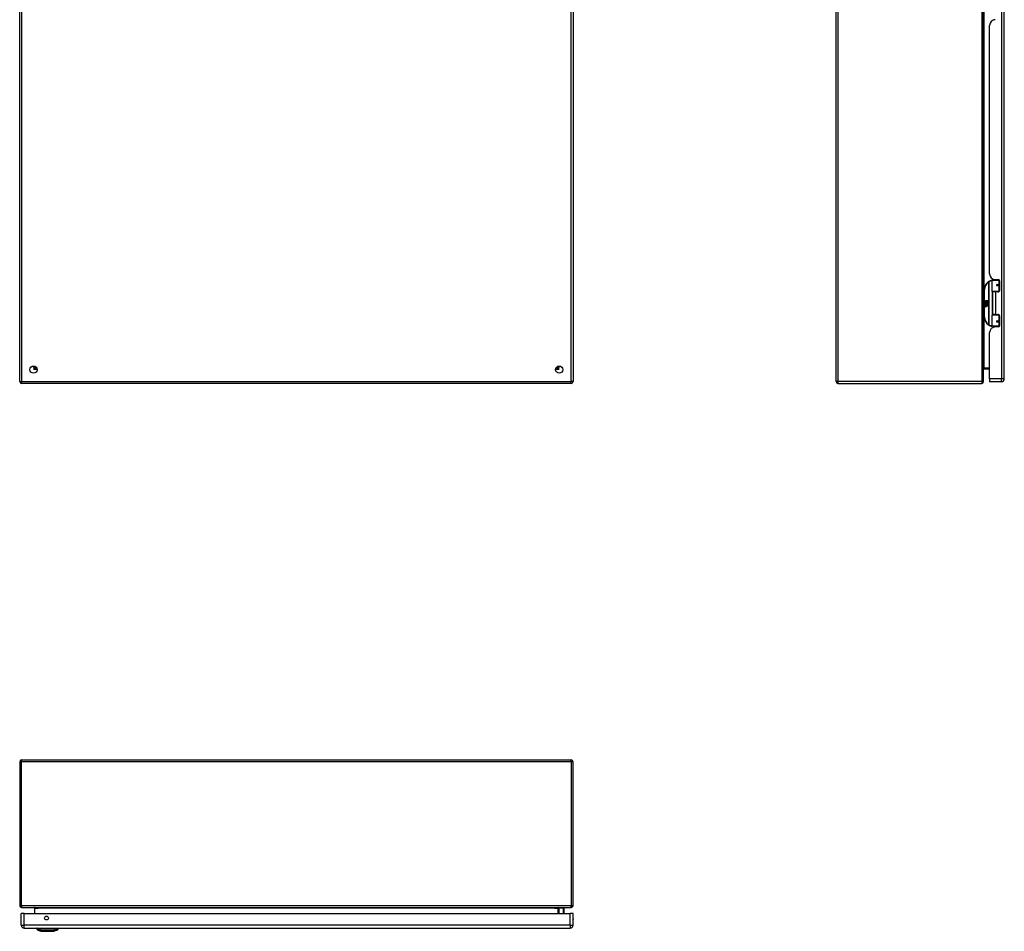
# Model space of a CAD drawing. Header units: inches. Extents: x 17 to 193, y 16 to 116.
# Tile 1 of 10: x 17 to 70, y 16 to 65. Entities that reach past the tile are written whole.
import ezdxf

# ---------------------------------------------------------------- set-up
doc = ezdxf.new("R2010")
doc.units = ezdxf.units.IN
doc.header["$MEASUREMENT"] = 0
doc.layers.add('Visible Edges(ANSI)', color=7, linetype='Continuous', lineweight=25)
doc.layers.add('Visible Tangent Edges(ANSI)', color=7, linetype='Continuous', lineweight=25)

msp = doc.modelspace()

# ---------------------------------------------------------------- linework, layer by layer
at = {"layer": 'Visible Edges(ANSI)'}
for p, q in [((16.987, 45.608), (16.987, 87.41)), ((46.987, 87.41), (46.987, 45.608)), ((61.246, 45.608), (61.246, 87.41)), ((69.246, 45.608), (69.246, 87.41)), ((70.366, 45.768), (70.366, 87.249)), ((69.826, 65.223), (69.826, 65.259)), ((69.566, 51.45), (69.566, 64.916)), ((47.004, 50.503), (47.004, 51.088)), ((69.701, 50.503), (69.701, 51.088)), ((69.721, 51.107), (70.051, 51.107)), ((69.826, 51.143), (69.826, 51.107)), ((69.878, 51.138), (70.044, 51.138)), ((69.952, 51.138), (69.952, 51.107)), ((69.968, 50.862), (69.968, 50.861)), ((69.973, 50.861), (69.968, 50.861)), ((70.06, 50.863), (69.973, 50.863)), ((69.973, 50.82), (70.06, 50.82)), ((69.976, 50.861), (69.976, 50.863)), ((69.976, 50.822), (69.977, 50.82)), ((70.096, 51.107), (70.051, 51.107)), ((70.06, 50.863), (70.103, 50.863)), ((70.103, 50.82), (70.06, 50.82)), ((70.094, 51.109), (70.094, 51.107)), ((70.103, 51.079), (70.103, 50.532)), ((46.989, 50.487), (46.987, 50.487)), ((69.276, 50.607), (69.276, 49.107)), ((70.055, 50.487), (69.717, 50.487)), ((69.889, 50.473), (69.721, 50.473)), ((69.721, 50.473), (69.721, 49.242)), ((69.793, 50.487), (69.793, 50.473)), ((70.044, 50.473), (69.889, 50.473)), ((69.984, 50.487), (69.984, 50.473)), ((70.055, 50.487), (70.082, 50.487)), ((69.316, 49.935), (69.364, 49.91)), ((69.363, 49.891), (69.316, 49.935)), ((69.331, 49.812), (69.359, 49.787)), ((69.331, 49.796), (69.331, 49.812)), ((69.35, 49.782), (69.331, 49.796)), ((69.331, 49.772), (69.35, 49.78)), ((69.331, 49.756), (69.331, 49.772)), ((69.359, 49.77), (69.331, 49.756)), ((69.331, 49.749), (69.385, 49.74)), ((69.331, 49.736), (69.331, 49.749)), ((69.353, 49.732), (69.331, 49.736)), ((69.331, 49.715), (69.365, 49.709)), ((69.331, 49.702), (69.331, 49.715)), ((69.353, 49.698), (69.331, 49.702)), ((69.331, 49.682), (69.365, 49.676)), ((69.331, 49.668), (69.331, 49.682)), ((69.365, 49.662), (69.331, 49.668)), ((69.342, 49.817), (69.333, 49.817)), ((69.348, 49.889), (69.363, 49.891)), ((69.392, 49.858), (69.348, 49.889)), ((69.35, 49.78), (69.35, 49.782)), ((69.354, 49.811), (69.354, 49.847)), ((69.359, 49.787), (69.385, 49.801)), ((69.385, 49.745), (69.359, 49.77)), ((69.363, 49.846), (69.363, 49.822)), ((69.364, 50.007), (69.396, 50.007)), ((69.364, 49.91), (69.364, 50.007)), ((69.367, 49.908), (69.397, 49.893)), ((69.396, 49.908), (69.367, 49.908)), ((69.385, 49.785), (69.367, 49.777)), ((69.367, 49.777), (69.367, 49.775)), ((69.367, 49.775), (69.385, 49.762)), ((69.371, 49.775), (69.388, 49.782)), ((69.469, 49.775), (69.371, 49.775)), ((69.376, 49.729), (69.376, 49.726)), ((69.385, 49.728), (69.376, 49.729)), ((69.378, 49.771), (69.469, 49.771)), ((69.388, 49.763), (69.378, 49.771)), ((69.381, 49.851), (69.392, 49.858)), ((69.382, 49.725), (69.388, 49.725)), ((69.385, 49.801), (69.385, 49.785)), ((69.385, 49.762), (69.385, 49.745)), ((69.385, 49.74), (69.385, 49.728)), ((69.397, 49.893), (69.387, 49.891)), ((69.387, 49.891), (69.415, 49.872)), ((69.388, 49.805), (69.468, 49.805)), ((69.388, 49.782), (69.388, 49.805)), ((69.388, 49.741), (69.388, 49.763)), ((69.469, 49.741), (69.388, 49.741)), ((69.388, 49.737), (69.469, 49.737)), ((69.388, 49.725), (69.388, 49.737)), ((69.419, 49.842), (69.389, 49.821)), ((69.469, 49.707), (69.39, 49.707)), ((69.396, 50.007), (69.396, 49.908)), ((69.401, 50.007), (69.433, 50.007)), ((69.401, 49.908), (69.401, 50.007)), ((69.433, 49.908), (69.401, 49.908)), ((69.415, 49.872), (69.468, 49.908)), ((69.468, 49.805), (69.419, 49.842)), ((69.433, 50.007), (69.433, 49.908)), ((69.437, 49.908), (69.437, 50.007)), ((69.437, 50.007), (69.469, 50.007)), ((69.468, 49.908), (69.437, 49.908)), ((69.469, 49.873), (69.443, 49.856)), ((69.443, 49.856), (69.469, 49.842)), ((69.469, 50.007), (69.469, 49.873)), ((69.469, 49.842), (69.469, 49.775)), ((69.469, 49.771), (69.469, 49.741)), ((69.469, 49.737), (69.469, 49.707)), ((46.987, 49.227), (46.989, 49.227)), ((47.004, 48.627), (47.004, 49.212)), ((69.701, 48.627), (69.701, 49.212)), ((69.717, 49.227), (70.055, 49.227)), ((69.889, 49.242), (69.721, 49.242)), ((69.793, 49.227), (69.793, 49.242)), ((69.889, 49.242), (70.044, 49.242)), ((69.984, 49.227), (69.984, 49.242)), ((70.082, 49.227), (70.055, 49.227)), ((70.103, 49.183), (70.103, 48.635)), ((70.051, 48.607), (69.721, 48.607)), ((69.826, 48.572), (69.826, 48.607)), ((70.044, 48.576), (69.878, 48.576)), ((69.952, 48.576), (69.952, 48.607)), ((69.968, 48.852), (69.968, 48.854)), ((69.968, 48.853), (69.973, 48.853)), ((70.06, 48.895), (69.973, 48.895)), ((69.973, 48.851), (70.06, 48.851)), ((69.976, 48.892), (69.977, 48.895)), ((69.976, 48.853), (69.976, 48.851)), ((70.051, 48.607), (70.096, 48.607)), ((70.06, 48.895), (70.103, 48.895)), ((70.103, 48.851), (70.06, 48.851)), ((70.094, 48.607), (70.094, 48.605)), ((69.566, 45.768), (69.566, 48.264)), ((17.853, 46.415), (17.853, 46.406)), ((17.884, 46.375), (17.893, 46.375)), ((46.08, 46.375), (46.089, 46.375)), ((46.12, 46.415), (46.12, 46.406)), ((69.277, 46.307), (69.566, 46.307)), ((46.888, 45.509), (17.086, 45.509)), ((61.345, 45.509), (69.147, 45.509)), ((69.566, 45.768), (69.566, 45.607)), ((70.205, 45.607), (69.566, 45.607)), ((17.086, 25.105), (46.888, 25.105)), ((16.987, 25.006), (16.987, 17.204)), ((46.987, 17.204), (46.987, 25.006)), ((17.086, 17.105), (46.888, 17.105)), ((17.067, 16.147), (17.067, 16.786)), ((17.228, 16.786), (17.067, 16.786)), ((17.228, 16.786), (46.824, 16.786)), ((17.785, 17.074), (17.785, 16.786)), ((46.188, 16.786), (46.188, 17.074)), ((46.194, 17.03), (46.234, 17.07)), ((46.464, 17.075), (46.248, 17.075)), ((46.483, 16.828), (46.475, 16.786)), ((46.484, 17.056), (46.484, 16.832)), ((46.985, 16.786), (46.824, 16.786)), ((46.985, 16.147), (46.985, 16.786)), ((17.228, 15.986), (46.824, 15.986)), ((17.9, 15.97), (17.968, 15.97)), ((18.079, 15.97), (17.968, 15.97)), ((18.134, 15.816), (17.974, 15.878)), ((18.079, 15.97), (18.903, 15.97)), ((19.007, 15.878), (18.848, 15.816)), ((19.013, 15.97), (18.903, 15.97)), ((19.013, 15.97), (19.081, 15.97))]:
    msp.add_line(p, q, dxfattribs=at)
at = {"layer": 'Visible Edges(ANSI)', "flags": 128}
for points in [[(69.708, 51.103), (69.708, 51.103), (69.708, 51.102), (69.707, 51.102), (69.707, 51.102), (69.707, 51.102), (69.707, 51.102), (69.706, 51.102), (69.706, 51.102), (69.706, 51.102), (69.706, 51.102), (69.705, 51.102), (69.705, 51.102), (69.705, 51.102), (69.705, 51.102), (69.704, 51.102), (69.704, 51.102), (69.704, 51.102), (69.704, 51.102), (69.703, 51.102), (69.703, 51.102), (69.703, 51.102), (69.703, 51.102), (69.702, 51.102), (69.702, 51.102)], [(69.973, 50.82), (69.971, 50.82), (69.968, 50.82), (69.965, 50.821), (69.963, 50.822), (69.961, 50.824), (69.958, 50.826), (69.956, 50.828), (69.955, 50.83), (69.953, 50.833), (69.952, 50.836), (69.952, 50.838), (69.952, 50.841), (69.952, 50.844), (69.952, 50.847), (69.953, 50.85), (69.955, 50.853), (69.956, 50.855), (69.958, 50.857), (69.961, 50.859), (69.963, 50.86), (69.965, 50.862), (69.968, 50.862), (69.971, 50.863), (69.973, 50.863)], [(70.02, 50.473), (70.023, 50.474), (70.025, 50.475), (70.028, 50.476), (70.03, 50.476), (70.033, 50.477), (70.035, 50.478), (70.038, 50.479), (70.041, 50.48), (70.043, 50.48), (70.046, 50.481), (70.048, 50.482), (70.051, 50.482), (70.053, 50.483), (70.056, 50.483), (70.059, 50.484), (70.061, 50.484), (70.064, 50.485), (70.066, 50.485), (70.069, 50.485), (70.071, 50.486), (70.074, 50.486), (70.077, 50.486), (70.079, 50.487), (70.082, 50.487)], [(70.082, 49.228), (70.079, 49.228), (70.077, 49.228), (70.074, 49.228), (70.071, 49.229), (70.069, 49.229), (70.066, 49.229), (70.064, 49.23), (70.061, 49.23), (70.059, 49.231), (70.056, 49.231), (70.053, 49.232), (70.051, 49.232), (70.048, 49.233), (70.046, 49.233), (70.043, 49.234), (70.041, 49.235), (70.038, 49.235), (70.035, 49.236), (70.033, 49.237), (70.03, 49.238), (70.028, 49.239), (70.025, 49.24), (70.023, 49.241), (70.02, 49.242)], [(69.702, 48.613), (69.702, 48.613), (69.703, 48.613), (69.703, 48.613), (69.703, 48.613), (69.703, 48.613), (69.704, 48.612), (69.704, 48.612), (69.704, 48.612), (69.704, 48.612), (69.705, 48.612), (69.705, 48.612), (69.705, 48.612), (69.705, 48.612), (69.706, 48.612), (69.706, 48.612), (69.706, 48.612), (69.706, 48.612), (69.707, 48.612), (69.707, 48.612), (69.707, 48.612), (69.707, 48.612), (69.708, 48.612), (69.708, 48.612), (69.708, 48.612)], [(69.973, 48.851), (69.971, 48.851), (69.968, 48.852), (69.965, 48.853), (69.963, 48.854), (69.961, 48.855), (69.958, 48.857), (69.956, 48.859), (69.955, 48.862), (69.953, 48.864), (69.952, 48.867), (69.952, 48.87), (69.952, 48.873), (69.952, 48.876), (69.952, 48.879), (69.953, 48.882), (69.955, 48.884), (69.956, 48.887), (69.958, 48.889), (69.961, 48.89), (69.963, 48.892), (69.965, 48.893), (69.968, 48.894), (69.971, 48.894), (69.973, 48.895)], [(17.754, 17.105), (17.755, 17.105), (17.757, 17.105), (17.759, 17.105), (17.761, 17.105), (17.762, 17.104), (17.764, 17.104), (17.766, 17.103), (17.767, 17.102), (17.769, 17.101), (17.771, 17.1), (17.772, 17.099), (17.774, 17.098), (17.775, 17.097), (17.777, 17.095), (17.778, 17.094), (17.779, 17.092), (17.78, 17.09), (17.781, 17.088), (17.782, 17.086), (17.783, 17.084), (17.784, 17.082), (17.784, 17.079), (17.785, 17.077), (17.785, 17.074)], [(18.136, 15.815), (18.136, 15.815), (18.138, 15.815), (18.14, 15.815), (18.143, 15.815), (18.146, 15.815), (18.151, 15.815), (18.157, 15.815), (18.163, 15.815), (18.17, 15.815), (18.178, 15.815), (18.186, 15.815), (18.196, 15.815), (18.206, 15.815), (18.216, 15.815), (18.228, 15.815), (18.24, 15.815), (18.252, 15.815), (18.266, 15.815), (18.279, 15.815), (18.294, 15.815), (18.308, 15.815), (18.323, 15.815), (18.339, 15.815), (18.355, 15.815), (18.371, 15.815), (18.388, 15.815), (18.405, 15.815), (18.422, 15.815), (18.439, 15.815), (18.456, 15.815), (18.474, 15.815), (18.491, 15.815), (18.509, 15.815), (18.526, 15.815), (18.543, 15.815), (18.561, 15.815), (18.578, 15.815), (18.594, 15.815), (18.611, 15.815), (18.627, 15.815), (18.643, 15.815), (18.659, 15.815), (18.674, 15.815), (18.689, 15.815), (18.703, 15.815), (18.717, 15.815), (18.73, 15.815), (18.742, 15.815), (18.754, 15.815), (18.766, 15.815), (18.776, 15.815), (18.786, 15.815), (18.796, 15.815), (18.804, 15.815), (18.812, 15.815), (18.819, 15.815), (18.825, 15.815), (18.831, 15.815), (18.835, 15.815), (18.839, 15.815), (18.842, 15.815), (18.844, 15.815), (18.846, 15.815), (18.846, 15.815)]]:
    msp.add_lwpolyline(points, dxfattribs=at)
at = {"layer": 'Visible Edges(ANSI)'}
for centre, radius in [((69.973, 50.841), 0.0197), ((69.973, 48.873), 0.0197), ((17.737, 46.259), 0.195), ((46.237, 46.259), 0.195), ((18.442, 16.536), 0.102)]:
    msp.add_circle(centre, radius, dxfattribs=at)
for centre, radius, start, end in [((69.878, 64.916), 0.312, 90, 180), ((69.878, 51.45), 0.312, 180, 270), ((46.985, 51.088), 0.0197, 0, 84.6753), ((69.776, 50.607), 0.5, 122.2377, 180), ((69.776, 50.607), 0.5, 98.5081, 122.2377), ((69.721, 51.088), 0.0197, 90, 180), ((69.973, 50.841), 0.0217, 279.147, 90), ((70.044, 51.079), 0.0591, 0, 90), ((46.989, 50.503), 0.0157, 270, 0), ((69.717, 50.503), 0.0157, 180, 270), ((70.044, 50.532), 0.0591, 270, 0), ((69.351, 49.841), 0.0197, 86.5646, 171.5605), ((69.391, 49.835), 0.0607, 171.5605, 197.3343), ((69.371, 49.829), 0.0307, 154.6784, 202.5609), ((69.352, 49.838), 0.0096, 73.5261, 154.6784), ((69.35, 49.821), 0.0398, 44.1684, 86.5646), ((69.345, 49.686), 0.0465, 57.5992, 80), ((69.346, 49.652), 0.0465, 58.5584, 80.8257), ((69.366, 49.836), 0.0282, 246.1555, 293.8445), ((69.361, 49.829), 0.0168, 19.3797, 82.9975), ((69.368, 49.83), 0.00955, 241.4547, 321.1652), ((69.367, 49.721), 0.0123, 260, 293.5571), ((69.367, 49.688), 0.0123, 259.9922, 293.5487), ((69.371, 49.69), 0.0288, 259, 288.4748), ((69.363, 49.715), 0.0126, 6.03, 57.5992), ((69.363, 49.681), 0.0126, 6.1027, 57.6083), ((69.37, 49.716), 0.006, 293.5571, 6.03), ((69.37, 49.682), 0.006, 293.5487, 6.1027), ((69.371, 49.724), 0.0288, 273.6169, 286.9928), ((69.362, 49.673), 0.0246, 359.6788, 63.9508), ((69.367, 49.831), 0.0109, 321.1652, 19.3797), ((69.363, 49.706), 0.024, 359.4776, 57.4114), ((69.371, 49.825), 0.0152, 293.8445, 355.0802), ((69.357, 49.828), 0.0299, 350.4085, 44.1684), ((69.377, 49.706), 0.0101, 286.9928, 359.4776), ((69.376, 49.673), 0.0105, 288.4748, 359.6788), ((69.357, 49.828), 0.033, 347.079, 43.1785), ((69.366, 49.708), 0.024, 358.7952, 46.5849), ((46.989, 49.212), 0.0157, 0, 90), ((69.717, 49.212), 0.0157, 90, 180), ((70.044, 49.183), 0.0591, 0, 90), ((46.985, 48.627), 0.0197, 275.3247, 0), ((69.776, 49.107), 0.5, 180, 237.7623), ((69.776, 49.107), 0.5, 237.7623, 261.4919), ((69.878, 48.264), 0.312, 90, 180), ((69.721, 48.627), 0.0197, 180, 270), ((69.973, 48.873), 0.0217, 270, 80.853), ((70.044, 48.635), 0.0591, 270, 0), ((17.884, 46.406), 0.031, 180, 270), ((46.089, 46.406), 0.031, 270, 0), ((46.088, 46.426), 0.031, 290.5635, 332.8669), ((69.277, 46.276), 0.031, 90, 180), ((17.086, 45.608), 0.099, 180, 270), ((46.888, 45.608), 0.099, 270, 0), ((61.345, 45.608), 0.099, 180, 270), ((69.147, 45.608), 0.099, 270, 0), ((70.205, 45.768), 0.161, 270, 0), ((17.086, 25.006), 0.099, 90, 180), ((46.888, 25.006), 0.099, 0, 90), ((17.086, 17.204), 0.099, 180, 270), ((46.219, 17.074), 0.031, 90, 180), ((46.888, 17.204), 0.099, 270, 0), ((46.208, 17.016), 0.0197, 135, 180), ((46.248, 17.056), 0.0197, 90, 135), ((46.464, 17.056), 0.0197, 0, 90), ((46.464, 16.832), 0.0197, 349.0591, 0), ((17.228, 16.147), 0.161, 180, 270), ((46.824, 16.147), 0.161, 270, 0), ((46.817, 16.463), 0.187, 333.6372, 26.3628), ((18.017, 15.988), 0.118, 188.6009, 248.7495), ((17.959, 15.962), 0.0394, 143.1301, 168.463), ((18.136, 15.82), 0.00492, 248.7495, 269.7912), ((18.846, 15.82), 0.00492, 270.2088, 291.2505), ((18.965, 15.988), 0.118, 291.2505, 351.3991), ((19.022, 15.962), 0.0394, 11.537, 36.8699)]:
    msp.add_arc(centre, radius, start, end, dxfattribs=at)
at = {"layer": 'Visible Tangent Edges(ANSI)'}
for p, q in [((17.086, 87.41), (17.086, 45.608)), ((46.888, 45.608), (46.888, 87.41)), ((61.345, 87.41), (61.345, 45.608)), ((69.147, 87.41), (69.147, 45.608)), ((70.205, 87.249), (70.205, 45.768)), ((69.277, 50.639), (69.277, 65.727)), ((47.004, 51.088), (46.987, 51.088)), ((69.509, 51.03), (69.52, 51.013)), ((69.52, 51.013), (69.52, 48.701)), ((69.52, 51.013), (69.524, 51.013)), ((69.524, 48.701), (69.524, 51.013)), ((70.07, 51.088), (69.701, 51.088)), ((69.978, 50.873), (70.07, 50.873)), ((70.07, 50.81), (69.978, 50.81)), ((70.063, 51.135), (70.063, 51.107)), ((70.07, 51.088), (70.102, 51.088)), ((70.07, 51.088), (70.07, 50.873)), ((70.103, 50.873), (70.07, 50.873)), ((70.07, 50.81), (70.07, 50.503)), ((70.07, 50.81), (70.103, 50.81)), ((46.987, 50.503), (47.004, 50.503)), ((69.276, 50.607), (69.296, 50.607)), ((69.296, 49.107), (69.296, 50.607)), ((69.701, 50.503), (70.07, 50.503)), ((69.709, 50.489), (69.709, 49.225)), ((69.889, 50.473), (69.889, 49.242)), ((70.063, 50.485), (70.063, 50.476)), ((70.095, 50.503), (70.07, 50.503)), ((47.004, 49.212), (46.987, 49.212)), ((70.07, 49.212), (69.701, 49.212)), ((70.063, 49.238), (70.063, 49.23)), ((70.07, 49.212), (70.095, 49.212)), ((70.07, 49.212), (70.07, 48.904)), ((46.987, 48.627), (47.004, 48.627)), ((69.296, 49.107), (69.276, 49.107)), ((69.277, 46.338), (69.277, 49.076)), ((69.52, 48.701), (69.509, 48.684)), ((69.524, 48.701), (69.52, 48.701)), ((69.701, 48.627), (70.07, 48.627)), ((69.978, 48.904), (70.07, 48.904)), ((70.07, 48.841), (69.978, 48.841)), ((70.063, 48.607), (70.063, 48.58)), ((70.103, 48.904), (70.07, 48.904)), ((70.07, 48.841), (70.07, 48.627)), ((70.07, 48.841), (70.103, 48.841)), ((70.102, 48.627), (70.07, 48.627)), ((17.754, 46.375), (17.754, 46.453)), ((46.219, 46.453), (46.219, 46.375)), ((17.754, 46.276), (17.853, 46.406)), ((17.884, 46.375), (17.754, 46.276)), ((17.754, 46.375), (17.754, 46.276)), ((17.931, 46.276), (17.754, 46.276)), ((46.219, 46.276), (46.042, 46.276)), ((46.088, 46.375), (46.088, 46.385)), ((46.219, 46.276), (46.089, 46.375)), ((46.12, 46.406), (46.219, 46.276)), ((46.219, 46.276), (46.219, 46.375)), ((69.566, 46.338), (69.277, 46.338)), ((69.277, 46.307), (69.277, 46.338)), ((16.987, 45.608), (17.086, 45.608)), ((17.086, 45.608), (46.888, 45.608)), ((17.086, 45.509), (17.086, 45.608)), ((46.987, 45.608), (46.888, 45.608)), ((46.888, 45.509), (46.888, 45.608)), ((61.345, 45.608), (61.246, 45.608)), ((69.147, 45.608), (61.345, 45.608)), ((61.345, 45.608), (61.345, 45.509)), ((69.147, 45.608), (69.147, 45.509)), ((69.147, 45.608), (69.246, 45.608)), ((70.205, 45.768), (69.566, 45.768)), ((70.366, 45.768), (70.205, 45.768)), ((70.205, 45.607), (70.205, 45.768)), ((17.086, 25.006), (17.086, 25.105)), ((46.888, 25.006), (46.888, 25.105)), ((17.086, 25.006), (16.987, 25.006)), ((17.086, 17.204), (17.086, 25.006)), ((46.888, 25.006), (17.086, 25.006)), ((46.888, 25.006), (46.888, 17.204)), ((46.987, 25.006), (46.888, 25.006)), ((17.086, 17.204), (16.987, 17.204)), ((46.888, 17.204), (17.086, 17.204)), ((17.086, 17.204), (17.086, 17.105)), ((46.987, 17.204), (46.888, 17.204)), ((46.888, 17.105), (46.888, 17.204)), ((17.228, 16.147), (17.228, 16.786)), ((17.816, 17.074), (17.785, 17.074)), ((17.816, 16.786), (17.816, 17.074)), ((17.816, 17.074), (17.985, 17.074)), ((45.988, 17.074), (17.985, 17.074)), ((45.988, 17.074), (46.157, 17.074)), ((46.157, 17.074), (46.188, 17.074)), ((46.157, 17.074), (46.157, 16.786)), ((46.248, 17.075), (46.208, 17.034)), ((46.208, 17.034), (46.208, 16.786)), ((46.454, 16.786), (46.464, 16.842)), ((46.464, 16.842), (46.464, 17.075)), ((46.824, 16.147), (46.824, 16.786)), ((17.067, 16.147), (17.228, 16.147)), ((46.824, 16.147), (17.228, 16.147)), ((17.228, 15.986), (17.228, 16.147)), ((46.824, 16.147), (46.824, 15.986)), ((46.824, 16.147), (46.985, 16.147)), ((17.974, 15.878), (18.134, 15.816))]:
    msp.add_line(p, q, dxfattribs=at)
at = {"layer": 'Visible Tangent Edges(ANSI)', "flags": 128}
for points in [[(69.978, 50.873), (69.974, 50.873), (69.97, 50.872), (69.966, 50.871), (69.962, 50.869), (69.958, 50.867), (69.955, 50.864), (69.952, 50.861), (69.95, 50.858), (69.947, 50.854), (69.946, 50.85), (69.945, 50.846), (69.945, 50.841), (69.945, 50.837), (69.946, 50.833), (69.948, 50.829), (69.95, 50.825), (69.952, 50.822), (69.955, 50.819), (69.959, 50.816), (69.962, 50.814), (69.966, 50.812), (69.97, 50.811), (69.974, 50.81), (69.978, 50.81)], [(70.082, 50.487), (70.078, 50.487), (70.074, 50.487), (70.07, 50.486), (70.065, 50.486), (70.061, 50.486), (70.057, 50.486), (70.053, 50.485), (70.049, 50.485), (70.045, 50.484), (70.041, 50.484), (70.036, 50.484), (70.032, 50.483), (70.028, 50.482), (70.024, 50.482), (70.02, 50.481), (70.016, 50.48), (70.012, 50.48), (70.008, 50.479), (70.004, 50.478), (70, 50.477), (69.996, 50.476), (69.992, 50.475), (69.988, 50.474), (69.984, 50.473)], [(69.984, 49.241), (69.988, 49.24), (69.992, 49.239), (69.996, 49.238), (70, 49.237), (70.004, 49.236), (70.008, 49.235), (70.012, 49.235), (70.016, 49.234), (70.02, 49.233), (70.024, 49.233), (70.028, 49.232), (70.032, 49.231), (70.036, 49.231), (70.041, 49.23), (70.045, 49.23), (70.049, 49.229), (70.053, 49.229), (70.057, 49.229), (70.061, 49.228), (70.065, 49.228), (70.07, 49.228), (70.074, 49.228), (70.078, 49.228), (70.082, 49.227)], [(69.978, 48.904), (69.974, 48.904), (69.97, 48.903), (69.966, 48.902), (69.962, 48.901), (69.959, 48.898), (69.955, 48.896), (69.952, 48.893), (69.95, 48.889), (69.948, 48.886), (69.946, 48.881), (69.945, 48.877), (69.945, 48.873), (69.945, 48.869), (69.946, 48.864), (69.947, 48.86), (69.95, 48.857), (69.952, 48.853), (69.955, 48.85), (69.958, 48.847), (69.962, 48.845), (69.966, 48.844), (69.97, 48.842), (69.974, 48.842), (69.978, 48.841)], [(17.816, 17.074), (17.816, 17.077), (17.815, 17.079), (17.814, 17.082), (17.813, 17.084), (17.811, 17.086), (17.809, 17.088), (17.807, 17.09), (17.805, 17.092), (17.802, 17.094), (17.799, 17.095), (17.797, 17.097), (17.794, 17.098), (17.791, 17.099), (17.788, 17.1), (17.784, 17.101), (17.781, 17.102), (17.778, 17.103), (17.774, 17.104), (17.771, 17.104), (17.768, 17.105), (17.764, 17.105), (17.761, 17.105), (17.757, 17.105), (17.754, 17.105)], [(17.974, 15.878), (17.974, 15.878), (17.975, 15.878), (17.976, 15.878), (17.977, 15.878), (17.978, 15.878), (17.979, 15.878), (17.981, 15.878), (17.983, 15.877), (17.985, 15.877), (17.988, 15.877), (17.991, 15.877), (17.994, 15.877), (17.997, 15.877), (18.001, 15.877), (18.004, 15.877), (18.008, 15.877), (18.013, 15.877), (18.017, 15.877), (18.022, 15.877), (18.027, 15.877), (18.032, 15.876), (18.037, 15.876), (18.043, 15.876), (18.051, 15.876)], [(18.051, 15.876), (18.052, 15.876), (18.054, 15.876), (18.055, 15.876), (18.057, 15.876), (18.059, 15.876), (18.06, 15.876), (18.062, 15.876), (18.064, 15.876), (18.066, 15.876), (18.068, 15.876), (18.07, 15.876), (18.072, 15.876), (18.074, 15.876), (18.077, 15.876), (18.079, 15.876), (18.081, 15.876), (18.084, 15.876), (18.086, 15.876), (18.089, 15.876), (18.091, 15.876), (18.094, 15.876), (18.097, 15.876), (18.1, 15.876), (18.102, 15.876)], [(18.102, 15.876), (18.136, 15.876), (18.167, 15.877), (18.198, 15.877), (18.23, 15.877), (18.262, 15.877), (18.294, 15.877), (18.327, 15.877), (18.359, 15.877), (18.392, 15.878), (18.425, 15.878), (18.458, 15.878), (18.491, 15.878), (18.524, 15.878), (18.557, 15.878), (18.59, 15.878), (18.623, 15.877), (18.655, 15.877), (18.688, 15.877), (18.72, 15.877), (18.752, 15.877), (18.784, 15.877), (18.815, 15.877), (18.846, 15.876), (18.88, 15.876)], [(18.216, 15.815), (18.21, 15.815), (18.204, 15.815), (18.198, 15.815), (18.192, 15.815), (18.186, 15.815), (18.181, 15.815), (18.176, 15.815), (18.171, 15.815), (18.167, 15.815), (18.163, 15.815), (18.159, 15.816), (18.155, 15.816), (18.152, 15.816), (18.149, 15.816), (18.146, 15.816), (18.144, 15.816), (18.141, 15.816), (18.139, 15.816), (18.138, 15.816), (18.136, 15.816), (18.135, 15.816), (18.135, 15.816), (18.134, 15.816), (18.134, 15.816)], [(18.263, 15.815), (18.261, 15.815), (18.259, 15.815), (18.257, 15.815), (18.255, 15.815), (18.253, 15.815), (18.251, 15.815), (18.249, 15.815), (18.247, 15.815), (18.245, 15.815), (18.243, 15.815), (18.241, 15.815), (18.239, 15.815), (18.237, 15.815), (18.235, 15.815), (18.233, 15.815), (18.231, 15.815), (18.229, 15.815), (18.227, 15.815), (18.225, 15.815), (18.224, 15.815), (18.222, 15.815), (18.22, 15.815), (18.218, 15.815), (18.216, 15.815)], [(18.718, 15.815), (18.702, 15.815), (18.685, 15.815), (18.668, 15.815), (18.65, 15.815), (18.631, 15.815), (18.612, 15.816), (18.592, 15.816), (18.573, 15.816), (18.552, 15.816), (18.532, 15.816), (18.512, 15.816), (18.491, 15.816), (18.47, 15.816), (18.45, 15.816), (18.429, 15.816), (18.409, 15.816), (18.389, 15.816), (18.37, 15.816), (18.351, 15.815), (18.332, 15.815), (18.314, 15.815), (18.296, 15.815), (18.279, 15.815), (18.263, 15.815)], [(18.766, 15.815), (18.764, 15.815), (18.762, 15.815), (18.76, 15.815), (18.758, 15.815), (18.756, 15.815), (18.755, 15.815), (18.753, 15.815), (18.751, 15.815), (18.749, 15.815), (18.747, 15.815), (18.745, 15.815), (18.743, 15.815), (18.741, 15.815), (18.739, 15.815), (18.737, 15.815), (18.735, 15.815), (18.733, 15.815), (18.731, 15.815), (18.729, 15.815), (18.727, 15.815), (18.725, 15.815), (18.723, 15.815), (18.721, 15.815), (18.718, 15.815)], [(18.848, 15.816), (18.848, 15.816), (18.847, 15.816), (18.846, 15.816), (18.845, 15.816), (18.844, 15.816), (18.842, 15.816), (18.841, 15.816), (18.838, 15.816), (18.836, 15.816), (18.833, 15.816), (18.83, 15.816), (18.826, 15.816), (18.823, 15.816), (18.819, 15.815), (18.815, 15.815), (18.81, 15.815), (18.806, 15.815), (18.801, 15.815), (18.795, 15.815), (18.79, 15.815), (18.784, 15.815), (18.778, 15.815), (18.772, 15.815), (18.766, 15.815)], [(18.88, 15.876), (18.882, 15.876), (18.885, 15.876), (18.888, 15.876), (18.89, 15.876), (18.893, 15.876), (18.896, 15.876), (18.898, 15.876), (18.9, 15.876), (18.903, 15.876), (18.905, 15.876), (18.907, 15.876), (18.91, 15.876), (18.912, 15.876), (18.914, 15.876), (18.916, 15.876), (18.918, 15.876), (18.92, 15.876), (18.922, 15.876), (18.923, 15.876), (18.925, 15.876), (18.927, 15.876), (18.928, 15.876), (18.929, 15.876), (18.931, 15.876)], [(18.931, 15.876), (18.939, 15.876), (18.945, 15.876), (18.95, 15.876), (18.955, 15.877), (18.96, 15.877), (18.965, 15.877), (18.969, 15.877), (18.974, 15.877), (18.978, 15.877), (18.981, 15.877), (18.985, 15.877), (18.988, 15.877), (18.991, 15.877), (18.994, 15.877), (18.997, 15.877), (18.999, 15.877), (19.001, 15.878), (19.003, 15.878), (19.004, 15.878), (19.005, 15.878), (19.006, 15.878), (19.007, 15.878), (19.007, 15.878), (19.007, 15.878)]]:
    msp.add_lwpolyline(points, dxfattribs=at)
at = {"layer": 'Visible Tangent Edges(ANSI)'}
for centre, radius, start, end in [((69.776, 50.607), 0.48, 122.2377, 180), ((69.78, 50.607), 0.48, 99.4349, 122.2377), ((69.776, 49.107), 0.48, 180, 237.7623), ((69.78, 49.107), 0.48, 237.7623, 260.5651), ((18.136, 15.82), 0.00492, 248.7495, 269.7912)]:
    msp.add_arc(centre, radius, start, end, dxfattribs=at)
for centre, major_axis, ratio, start_param, end_param in [((69.52, 51.013), (-0.0105, 0.0167), 0.161367, 4.610972, 6.283185), ((69.705, 51.082), (-0.0029, 0.0195), 0.187781, 5.698095, 6.283185), ((69.973, 50.873), (0, -0.00984), 0.476565, 0, 1.570796), ((69.973, 50.81), (0, 0.00984), 0.476565, 4.712389, 6.283185), ((70.051, 51.088), (0, 0.0197), 0.965926, 4.712389, 6.283185), ((70.06, 50.873), (0, -0.00984), 0.965926, 0, 1.570796), ((70.06, 50.81), (0, 0.00984), 0.965926, 4.712389, 6.283185), ((70.055, 50.503), (0, -0.0157), 0.965926, 0, 1.570796), ((70.055, 49.212), (0, 0.0157), 0.965926, 4.712389, 6.283185), ((69.52, 48.701), (-0.0105, -0.0167), 0.161367, 0, 1.672214), ((69.705, 48.632), (-0.0029, -0.0195), 0.187781, 0, 0.58509), ((69.973, 48.904), (0, -0.00984), 0.476565, 0, 1.570796), ((69.973, 48.841), (0, 0.00984), 0.476565, 4.712389, 6.283185), ((70.051, 48.627), (0, -0.0197), 0.965926, 0, 1.570796), ((70.06, 48.904), (0, -0.00984), 0.965926, 0, 1.570796), ((70.06, 48.841), (0, 0.00984), 0.965926, 4.712389, 6.283185), ((69.277, 46.276), (0, 0.062), 0.5, 0, 1.570796), ((46.219, 17.074), (-0.062, 0), 0.5, 4.712389, 6.283185), ((46.208, 17.016), (-0.0197, 0), 0.91745, 4.712389, 6.283185), ((46.208, 17.016), (-0.0139, 0.0139), 0.852462, 5.41831, 6.283185), ((46.464, 16.832), (0.0197, 0), 0.533433, 0, 1.570796), ((46.464, 16.832), (0.0193, -0.0037), 0.526442, 0, 1.672214), ((18.079, 15.99), (0.016, -0.117), 0.948273, 4.754759, 5.892029), ((18.117, 15.99), (-0.005, -0.118), 0.314585, 4.896593, 6.033863), ((18.865, 15.99), (0.005, -0.118), 0.314585, 0.249322, 1.386592), ((18.903, 15.99), (-0.016, -0.117), 0.948273, 0.391156, 1.528426)]:
    msp.add_ellipse(centre, major_axis=major_axis, ratio=ratio, start_param=start_param, end_param=end_param, dxfattribs=at)

doc.saveas('drawing.dxf')
